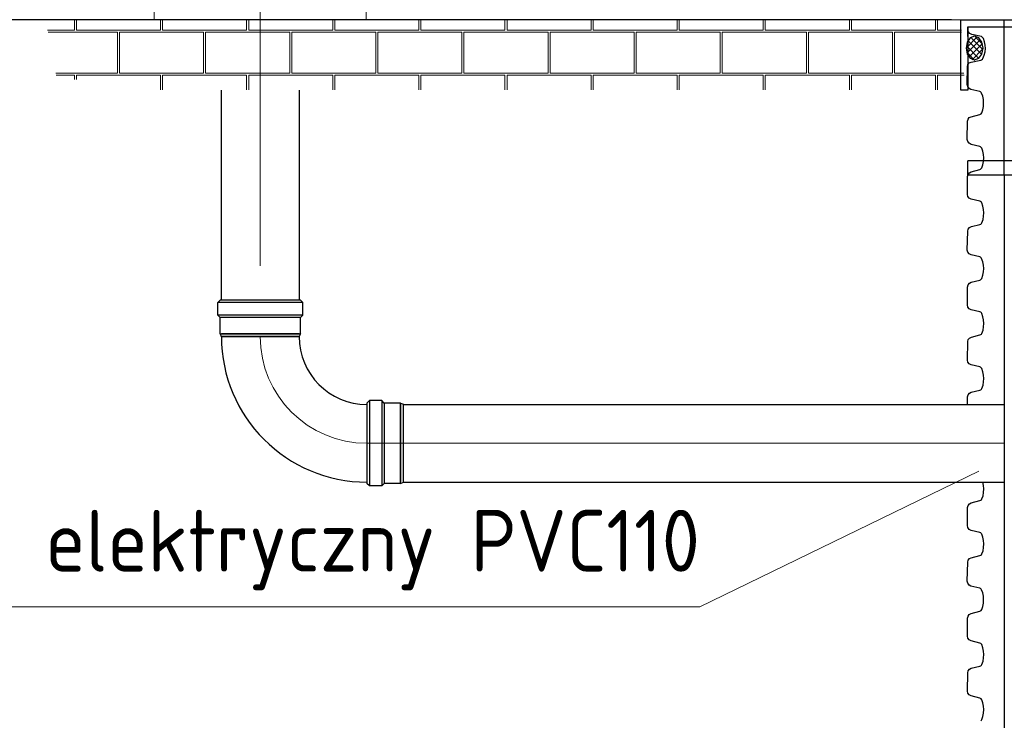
# Model space of a CAD drawing. Header units: millimetres. Extents: x 2060 to 2634, y 1467 to 1764.
# Tile 54 of 64: x 2476 to 2529, y 1635 to 1672. Entities that reach past the tile are written whole.
import ezdxf
from ezdxf.enums import TextEntityAlignment as Align

# ---------------------------------------------------------------- set-up
doc = ezdxf.new("R2010")
doc.units = ezdxf.units.MM
doc.styles.add('ACDINTS', font='isocp.shx', dxfattribs={"height": 1})
doc.styles.get("Standard").update_dxf_attribs({"font": 'arial.ttf'})
doc.dimstyles.new('Kopia Sebastian 1do30', dxfattribs={"dimtxt": 60, "dimasz": 75, "dimexe": 10, "dimexo": 50, "dimgap": 30, "dimtad": 1, "dimdec": 0, "dimtxsty": 'Standard', "dimcen": 2.5, "dimclrd": 256, "dimclre": 256, "dimclrt": 256, "dimadec": 0, "dimazin": 0, "dimtfac": 1, "dimtdec": 0, "dimtmove": 0, "dimatfit": 3, "dimfxl": 0, "dimlwd": -1, "dimlwe": -1, "dimarcsym": 0})

# ---------------------------------------------------------------- blocks, each defined once
blk = doc.blocks.new('*D20')
for p, q in [((2526.232, 1672.263), (2455.164, 1672.263)), ((2455.264, 1670.763), (2455.264, 1574.963)), ((2525.838, 1573.463), (2455.164, 1573.463))]:
    blk.add_line(p, q)
for points in [[(2455.514, 1670.763), (2455.014, 1670.763), (2455.264, 1672.263)], [(2455.014, 1574.963), (2455.514, 1574.963), (2455.264, 1573.463)]]:
    blk.add_solid(points)
at = {"layer": 'DEFPOINTS', "color": 0}
for p in [(2526.732, 1672.263), (2455.264, 1573.463), (2526.338, 1573.463)]:
    blk.add_point(p, dxfattribs=at)
at = {"insert": (2453.998, 1622.863), "char_height": 1.5, "attachment_point": 5, "rotation": 90}
blk.add_mtext('2600', dxfattribs=at)

msp = doc.modelspace()

# ---------------------------------------------------------------- hatches: boundary and pattern name
at = {"lineweight": 0}
h = msp.add_hatch(dxfattribs=at)
h.set_pattern_fill('AR-B816C', color=256, scale=0.0114, style=0)
h.set_pattern_definition([(1e-11, (-3444.091, 2510.1576), (2.31648, 2.31648), [4.524375, -0.108585]), (1e-11, (-3446.4076, 2510.2662), (2.31648, 2.31648), [4.524375, -0.108585]), (90, (-3444.091, 2510.1576), (-2.31648, 2.31648), [-2.425065, 2.207895]), (90, (-3444.1997, 2510.1576), (-2.31648, 2.31648), [-2.425065, 2.207895])])
h.paths.add_polyline_path([(2526.732, 1672.263), (2509.417, 1672.263), (2477.493, 1672.263), (2478.003, 1669.558), (2478.104, 1669.054), (2480.004, 1669.054), (2480.004, 1668.484), (2511.184, 1668.484), (2526.069, 1668.484), (2526.069, 1668.485), (2526.912, 1669.159)])

# ---------------------------------------------------------------- linework, layer by layer
at = {"lineweight": 0, "ltscale": 3}
for p, q in [((2489.039, 1719.409), (2489.037, 1659.015)), ((2477.493, 1672.263), (2526.732, 1672.263)), ((2494.777, 1649.477), (2529.072, 1649.476))]:
    msp.add_line(p, q, dxfattribs=at)
at = {"lineweight": 0}
for p, q in [((2483.339, 1672.261), (2483.339, 1686.7)), ((2494.739, 1672.261), (2494.739, 1686.7)), ((2512.692, 1640.67), (2527.698, 1647.967)), ((2458.45, 1640.67), (2512.692, 1640.67))]:
    msp.add_line(p, q, dxfattribs=at)
at = {"ltscale": 20}
for p, q in [((2526.732, 1668.463), (2526.732, 1672.263)), ((2526.732, 1672.263), (2544.272, 1672.263)), ((2529.072, 1663.903), (2529.073, 1672.262)), ((2527.112, 1671.883), (2553.832, 1671.878)), ((2527.112, 1671.883), (2527.112, 1669.983)), ((2527.112, 1669.983), (2527.112, 1668.463)), ((2527.112, 1668.463), (2526.732, 1668.463)), ((2561.446, 1664.663), (2527.112, 1664.663)), ((2527.112, 1663.903), (2527.112, 1664.663)), ((2561.446, 1663.903), (2527.112, 1663.903)), ((2529.072, 1663.903), (2529.072, 1574.222))]:
    msp.add_line(p, q, dxfattribs=at)
at = {"linetype": 'Continuous'}
for p, q in [((2527.105, 1671.357), (2527.112, 1671.883)), ((2527.135, 1671.623), (2527.105, 1671.737)), ((2527.213, 1671.526), (2527.135, 1671.623)), ((2527.319, 1671.468), (2527.213, 1671.526)), ((2527.837, 1671.352), (2527.319, 1671.468)), ((2527.074, 1671.057), (2527.011, 1670.736)), ((2527.616, 1671.335), (2527.051, 1670.762)), ((2527.766, 1671.171), (2527.062, 1670.458)), ((2527.239, 1671.287), (2527.074, 1671.057)), ((2527.144, 1671.113), (2527.847, 1670.401)), ((2527.881, 1670.973), (2527.168, 1670.249)), ((2527.471, 1671.374), (2527.239, 1671.287)), ((2527.306, 1671.277), (2527.916, 1670.658)), ((2527.703, 1671.287), (2527.471, 1671.374)), ((2527.525, 1671.323), (2527.893, 1670.95)), ((2527.868, 1671.057), (2527.703, 1671.287)), ((2527.882, 1671.329), (2527.837, 1671.352)), ((2527.932, 1670.736), (2527.868, 1671.057)), ((2527.921, 1671.293), (2527.882, 1671.329)), ((2527.948, 1671.25), (2527.921, 1671.293)), ((2528.01, 1671.078), (2527.948, 1671.25)), ((2528.046, 1670.9), (2528.01, 1671.078)), ((2528.057, 1670.719), (2528.046, 1670.9)), ((2527.011, 1670.736), (2527.074, 1670.414)), ((2527.063, 1670.832), (2527.674, 1670.214)), ((2527.074, 1670.414), (2527.239, 1670.185)), ((2527.086, 1670.482), (2527.489, 1670.074)), ((2527.111, 1670.375), (2527.106, 1670.37)), ((2527.111, 1670.375), (2527.106, 1670.37)), ((2527.905, 1670.669), (2527.339, 1670.096)), ((2527.703, 1670.185), (2527.868, 1670.414)), ((2527.868, 1670.414), (2527.932, 1670.736)), ((2527.922, 1670.172), (2527.992, 1670.347)), ((2527.992, 1670.347), (2528.038, 1670.532)), ((2528.038, 1670.532), (2528.057, 1670.719)), ((2527.088, 1669.739), (2527.114, 1669.848)), ((2527.114, 1669.848), (2527.183, 1669.934)), ((2527.183, 1669.934), (2527.284, 1669.984)), ((2527.239, 1670.185), (2527.471, 1670.097)), ((2527.284, 1669.984), (2527.806, 1670.081)), ((2527.471, 1670.097), (2527.703, 1670.185)), ((2527.806, 1670.081), (2527.852, 1670.1)), ((2527.852, 1670.1), (2527.893, 1670.133)), ((2527.893, 1670.133), (2527.922, 1670.172)), ((2527.077, 1668.774), (2527.088, 1669.739)), ((2527.103, 1668.662), (2527.077, 1668.774)), ((2527.175, 1668.57), (2527.103, 1668.662)), ((2527.277, 1668.514), (2527.175, 1668.57)), ((2527.749, 1668.402), (2527.277, 1668.514)), ((2527.791, 1668.383), (2527.749, 1668.402)), ((2527.826, 1668.353), (2527.791, 1668.383)), ((2527.851, 1668.314), (2527.826, 1668.353)), ((2527.912, 1668.143), (2527.851, 1668.314)), ((2527.949, 1667.964), (2527.912, 1668.143)), ((2527.959, 1667.783), (2527.949, 1667.964)), ((2527.949, 1667.598), (2527.959, 1667.783)), ((2527.288, 1667.044), (2527.753, 1667.159)), ((2527.753, 1667.159), (2527.795, 1667.177)), ((2527.795, 1667.177), (2527.831, 1667.206)), ((2527.831, 1667.206), (2527.857, 1667.244)), ((2527.857, 1667.244), (2527.918, 1667.417)), ((2527.918, 1667.417), (2527.949, 1667.598)), ((2527.08, 1665.817), (2527.092, 1666.798)), ((2527.092, 1666.798), (2527.119, 1666.907)), ((2527.119, 1666.907), (2527.187, 1666.993)), ((2527.187, 1666.993), (2527.288, 1667.044)), ((2527.106, 1665.705), (2527.08, 1665.817)), ((2527.178, 1665.613), (2527.106, 1665.705)), ((2527.281, 1665.557), (2527.178, 1665.613)), ((2527.752, 1665.445), (2527.281, 1665.557)), ((2527.794, 1665.426), (2527.752, 1665.445)), ((2527.829, 1665.396), (2527.794, 1665.426)), ((2527.854, 1665.357), (2527.829, 1665.396)), ((2527.916, 1665.185), (2527.854, 1665.357)), ((2527.952, 1665.007), (2527.916, 1665.185)), ((2527.922, 1664.459), (2527.953, 1664.641)), ((2527.963, 1664.825), (2527.952, 1665.007)), ((2527.953, 1664.641), (2527.963, 1664.825)), ((2527.124, 1663.941), (2527.191, 1664.033)), ((2527.191, 1664.033), (2527.291, 1664.086)), ((2527.291, 1664.086), (2527.756, 1664.202)), ((2527.756, 1664.202), (2527.799, 1664.22)), ((2527.799, 1664.22), (2527.834, 1664.249)), ((2527.834, 1664.249), (2527.86, 1664.287)), ((2527.86, 1664.287), (2527.922, 1664.459)), ((2527.087, 1662.865), (2527.098, 1663.83)), ((2527.098, 1663.83), (2527.124, 1663.941)), ((2527.113, 1662.753), (2527.087, 1662.865)), ((2527.185, 1662.66), (2527.113, 1662.753)), ((2527.287, 1662.605), (2527.185, 1662.66)), ((2527.759, 1662.492), (2527.287, 1662.605)), ((2527.801, 1662.473), (2527.759, 1662.492)), ((2527.836, 1662.443), (2527.801, 1662.473)), ((2527.861, 1662.404), (2527.836, 1662.443)), ((2527.923, 1662.233), (2527.861, 1662.404)), ((2527.959, 1662.055), (2527.923, 1662.233)), ((2527.969, 1661.873), (2527.959, 1662.055)), ((2527.959, 1661.689), (2527.969, 1661.873)), ((2527.841, 1661.297), (2527.867, 1661.335)), ((2527.867, 1661.335), (2527.929, 1661.507)), ((2527.929, 1661.507), (2527.959, 1661.689)), ((2527.08, 1659.87), (2527.103, 1660.889)), ((2527.103, 1660.889), (2527.129, 1660.998)), ((2527.129, 1660.998), (2527.197, 1661.084)), ((2527.197, 1661.084), (2527.298, 1661.134)), ((2527.298, 1661.134), (2527.763, 1661.25)), ((2527.763, 1661.25), (2527.806, 1661.268)), ((2527.806, 1661.268), (2527.841, 1661.297)), ((2527.106, 1659.758), (2527.08, 1659.87)), ((2527.178, 1659.666), (2527.106, 1659.758)), ((2527.28, 1659.61), (2527.178, 1659.666)), ((2527.752, 1659.498), (2527.28, 1659.61)), ((2527.794, 1659.479), (2527.752, 1659.498)), ((2527.829, 1659.449), (2527.794, 1659.479)), ((2527.853, 1659.41), (2527.829, 1659.449)), ((2527.915, 1659.238), (2527.853, 1659.41)), ((2527.952, 1659.06), (2527.915, 1659.238)), ((2527.921, 1658.512), (2527.952, 1658.694)), ((2527.962, 1658.878), (2527.952, 1659.06)), ((2527.952, 1658.694), (2527.962, 1658.878)), ((2527.291, 1658.139), (2527.756, 1658.255)), ((2527.756, 1658.255), (2527.798, 1658.273)), ((2527.798, 1658.273), (2527.834, 1658.302)), ((2527.834, 1658.302), (2527.86, 1658.34)), ((2527.86, 1658.34), (2527.921, 1658.512)), ((2527.086, 1656.917), (2527.098, 1657.882)), ((2527.098, 1657.882), (2527.123, 1657.994)), ((2527.123, 1657.994), (2527.191, 1658.086)), ((2527.191, 1658.086), (2527.291, 1658.139)), ((2527.113, 1656.805), (2527.086, 1656.917)), ((2527.185, 1656.713), (2527.113, 1656.805)), ((2527.287, 1656.658), (2527.185, 1656.713)), ((2527.759, 1656.545), (2527.287, 1656.658)), ((2527.801, 1656.526), (2527.759, 1656.545)), ((2527.836, 1656.496), (2527.801, 1656.526)), ((2527.86, 1656.457), (2527.836, 1656.496)), ((2527.922, 1656.286), (2527.86, 1656.457)), ((2527.959, 1656.108), (2527.922, 1656.286)), ((2527.969, 1655.926), (2527.959, 1656.108)), ((2527.867, 1655.388), (2527.928, 1655.56)), ((2527.928, 1655.56), (2527.959, 1655.742)), ((2527.959, 1655.742), (2527.969, 1655.926)), ((2527.102, 1654.942), (2527.128, 1655.051)), ((2527.128, 1655.051), (2527.197, 1655.137)), ((2527.197, 1655.137), (2527.298, 1655.187)), ((2527.298, 1655.187), (2527.762, 1655.303)), ((2527.762, 1655.303), (2527.805, 1655.321)), ((2527.805, 1655.321), (2527.841, 1655.349)), ((2527.841, 1655.349), (2527.867, 1655.388)), ((2527.085, 1653.955), (2527.102, 1654.942)), ((2527.111, 1653.843), (2527.085, 1653.955)), ((2527.183, 1653.751), (2527.111, 1653.843)), ((2527.285, 1653.696), (2527.183, 1653.751)), ((2527.757, 1653.583), (2527.285, 1653.696)), ((2527.799, 1653.564), (2527.757, 1653.583)), ((2527.834, 1653.534), (2527.799, 1653.564)), ((2527.858, 1653.495), (2527.834, 1653.534)), ((2527.92, 1653.324), (2527.858, 1653.495)), ((2527.957, 1653.146), (2527.92, 1653.324)), ((2527.967, 1652.964), (2527.957, 1653.146)), ((2527.957, 1652.78), (2527.967, 1652.964)), ((2527.296, 1652.225), (2527.76, 1652.341)), ((2527.76, 1652.341), (2527.803, 1652.359)), ((2527.803, 1652.359), (2527.839, 1652.387)), ((2527.839, 1652.387), (2527.865, 1652.426)), ((2527.865, 1652.426), (2527.926, 1652.598)), ((2527.926, 1652.598), (2527.957, 1652.78)), ((2527.091, 1651.564), (2527.1, 1651.98)), ((2527.1, 1651.98), (2527.127, 1652.089)), ((2527.127, 1652.089), (2527.195, 1652.175)), ((2527.195, 1652.175), (2527.296, 1652.225)), ((2527.92, 1647.377), (2527.917, 1647.384)), ((2527.956, 1647.199), (2527.92, 1647.377)), ((2527.967, 1647.017), (2527.956, 1647.199)), ((2527.865, 1646.479), (2527.926, 1646.651)), ((2527.926, 1646.651), (2527.957, 1646.833)), ((2527.957, 1646.833), (2527.967, 1647.017)), ((2527.086, 1645.05), (2527.097, 1646.015)), ((2527.097, 1646.015), (2527.124, 1646.128)), ((2527.124, 1646.128), (2527.194, 1646.223)), ((2527.194, 1646.223), (2527.295, 1646.278)), ((2527.295, 1646.278), (2527.76, 1646.394)), ((2527.76, 1646.394), (2527.803, 1646.411)), ((2527.803, 1646.411), (2527.839, 1646.44)), ((2527.839, 1646.44), (2527.865, 1646.479)), ((2527.112, 1644.938), (2527.086, 1645.05)), ((2527.184, 1644.846), (2527.112, 1644.938)), ((2527.287, 1644.79), (2527.184, 1644.846)), ((2527.758, 1644.678), (2527.287, 1644.79)), ((2527.8, 1644.659), (2527.758, 1644.678)), ((2527.835, 1644.629), (2527.8, 1644.659)), ((2527.86, 1644.59), (2527.835, 1644.629)), ((2527.922, 1644.418), (2527.86, 1644.59)), ((2527.958, 1644.24), (2527.922, 1644.418)), ((2527.928, 1643.692), (2527.958, 1643.874)), ((2527.969, 1644.058), (2527.958, 1644.24)), ((2527.958, 1643.874), (2527.969, 1644.058)), ((2527.297, 1643.319), (2527.762, 1643.435)), ((2527.762, 1643.435), (2527.805, 1643.453)), ((2527.805, 1643.453), (2527.84, 1643.482)), ((2527.84, 1643.482), (2527.866, 1643.52)), ((2527.866, 1643.52), (2527.928, 1643.692)), ((2527.079, 1642.055), (2527.102, 1643.074)), ((2527.102, 1643.074), (2527.128, 1643.183)), ((2527.128, 1643.183), (2527.197, 1643.269)), ((2527.197, 1643.269), (2527.297, 1643.319)), ((2527.105, 1641.943), (2527.079, 1642.055)), ((2527.177, 1641.851), (2527.105, 1641.943)), ((2527.279, 1641.795), (2527.177, 1641.851)), ((2527.751, 1641.683), (2527.279, 1641.795)), ((2527.793, 1641.664), (2527.751, 1641.683)), ((2527.828, 1641.634), (2527.793, 1641.664)), ((2527.853, 1641.595), (2527.828, 1641.634)), ((2527.914, 1641.423), (2527.853, 1641.595)), ((2527.951, 1641.245), (2527.914, 1641.423)), ((2527.961, 1641.063), (2527.951, 1641.245)), ((2527.859, 1640.525), (2527.92, 1640.697)), ((2527.92, 1640.697), (2527.951, 1640.879)), ((2527.951, 1640.879), (2527.961, 1641.063)), ((2527.097, 1640.068), (2527.123, 1640.18)), ((2527.123, 1640.18), (2527.19, 1640.271)), ((2527.19, 1640.271), (2527.29, 1640.324)), ((2527.29, 1640.324), (2527.755, 1640.44)), ((2527.755, 1640.44), (2527.797, 1640.458)), ((2527.797, 1640.458), (2527.833, 1640.487)), ((2527.833, 1640.487), (2527.859, 1640.525)), ((2527.086, 1639.103), (2527.097, 1640.068)), ((2527.112, 1638.991), (2527.086, 1639.103)), ((2527.184, 1638.899), (2527.112, 1638.991)), ((2527.286, 1638.843), (2527.184, 1638.899)), ((2527.758, 1638.731), (2527.286, 1638.843)), ((2527.8, 1638.712), (2527.758, 1638.731)), ((2527.835, 1638.682), (2527.8, 1638.712)), ((2527.859, 1638.642), (2527.835, 1638.682)), ((2527.921, 1638.471), (2527.859, 1638.642)), ((2527.958, 1638.293), (2527.921, 1638.471)), ((2527.968, 1638.111), (2527.958, 1638.293)), ((2527.958, 1637.927), (2527.968, 1638.111)), ((2527.761, 1637.488), (2527.804, 1637.506)), ((2527.804, 1637.506), (2527.84, 1637.535)), ((2527.84, 1637.535), (2527.866, 1637.573)), ((2527.866, 1637.573), (2527.927, 1637.745)), ((2527.927, 1637.745), (2527.958, 1637.927)), ((2527.084, 1636.141), (2527.101, 1637.127)), ((2527.101, 1637.127), (2527.128, 1637.236)), ((2527.128, 1637.236), (2527.196, 1637.322)), ((2527.196, 1637.322), (2527.297, 1637.372)), ((2527.297, 1637.372), (2527.761, 1637.488)), ((2527.11, 1636.029), (2527.084, 1636.141)), ((2527.182, 1635.937), (2527.11, 1636.029)), ((2527.284, 1635.881), (2527.182, 1635.937)), ((2527.756, 1635.769), (2527.284, 1635.881)), ((2527.798, 1635.75), (2527.756, 1635.769)), ((2527.833, 1635.72), (2527.798, 1635.75)), ((2527.858, 1635.68), (2527.833, 1635.72)), ((2527.919, 1635.509), (2527.858, 1635.68)), ((2527.956, 1635.331), (2527.919, 1635.509)), ((2527.925, 1634.783), (2527.956, 1634.965)), ((2527.966, 1635.149), (2527.956, 1635.331)), ((2527.956, 1634.965), (2527.966, 1635.149)), ((2527.802, 1634.544), (2527.838, 1634.573)), ((2527.838, 1634.573), (2527.864, 1634.611)), ((2527.864, 1634.611), (2527.925, 1634.783))]:
    msp.add_line(p, q, dxfattribs=at)
at = {"ltscale": 2}
for p, q in [((2486.947, 1657.165), (2486.949, 1668.465)), ((2491.129, 1668.465), (2491.127, 1657.165)), ((2486.748, 1657.04), (2486.88, 1657.177)), ((2491.199, 1657.177), (2486.88, 1657.177)), ((2491.331, 1657.04), (2491.199, 1657.177)), ((2491.331, 1657.04), (2486.748, 1657.04)), ((2486.748, 1656.375), (2486.748, 1657.04)), ((2491.33, 1656.375), (2491.331, 1657.04)), ((2491.33, 1656.375), (2486.748, 1656.375)), ((2486.88, 1656.249), (2486.748, 1656.375)), ((2491.199, 1656.248), (2486.88, 1656.249)), ((2486.88, 1655.368), (2486.88, 1656.249)), ((2491.199, 1656.248), (2491.33, 1656.375)), ((2491.199, 1655.368), (2491.199, 1656.248)), ((2486.88, 1655.368), (2491.199, 1655.368)), ((2486.88, 1655.368), (2486.944, 1655.216)), ((2486.944, 1655.216), (2491.134, 1655.215)), ((2491.129, 1655.368), (2486.949, 1655.368)), ((2491.129, 1655.215), (2486.949, 1655.216)), ((2491.199, 1655.368), (2491.134, 1655.215)), ((2494.777, 1651.636), (2494.776, 1647.317)), ((2494.777, 1651.567), (2494.776, 1647.387)), ((2494.914, 1651.768), (2494.777, 1651.636)), ((2494.914, 1651.768), (2494.914, 1647.186)), ((2495.579, 1651.768), (2494.914, 1651.768)), ((2495.579, 1651.768), (2495.578, 1647.185)), ((2495.706, 1651.636), (2495.579, 1651.768)), ((2495.706, 1651.636), (2495.705, 1647.317)), ((2496.586, 1651.636), (2495.706, 1651.636)), ((2496.585, 1647.317), (2496.586, 1651.636)), ((2496.586, 1651.566), (2496.585, 1647.386)), ((2496.586, 1651.636), (2496.739, 1651.572)), ((2496.738, 1647.381), (2496.739, 1651.572)), ((2496.739, 1651.566), (2529.072, 1651.564)), ((2494.914, 1647.186), (2494.776, 1647.317)), ((2495.578, 1647.185), (2494.914, 1647.186)), ((2495.705, 1647.317), (2495.578, 1647.185)), ((2496.585, 1647.317), (2495.705, 1647.317)), ((2496.585, 1647.317), (2496.738, 1647.381)), ((2496.738, 1647.386), (2529.072, 1647.384))]:
    msp.add_line(p, q, dxfattribs=at)
for radius in [7.828, 3.648]:
    msp.add_arc((2494.777, 1655.215), radius, 179.9935, 269.9935, dxfattribs=at)
at = {"lineweight": 0, "ltscale": 3}
msp.add_arc((2494.777, 1655.215), 5.741, 179.9935, 269.9935, dxfattribs=at)

# ---------------------------------------------------------------- texts
at = {"lineweight": 0, "style": 'ACDINTS'}
msp.add_text('króciec elektryczny PVC110', height=3.325, dxfattribs=at).set_placement((2512.692, 1642.57), align=Align.RIGHT)

# ---------------------------------------------------------------- dimensions: what is measured, and where the dimension line sits
dim = msp.add_linear_dim(base=(2455.264, 1573.463), p1=(2526.732, 1672.263), p2=(2526.338, 1573.463), angle=90, text='2600', dimstyle='Kopia Sebastian 1do30', override={"dimtxt": 1.5, "dimasz": 1.5, "dimexe": 0.1, "dimexo": 0.5, "dimgap": 0.5})
dim.commit()
dim.dimension.update_dxf_attribs({"geometry": '*D20', "text_midpoint": (2455.264, 1622.863), "dimtype": 160})

doc.saveas('drawing.dxf')
